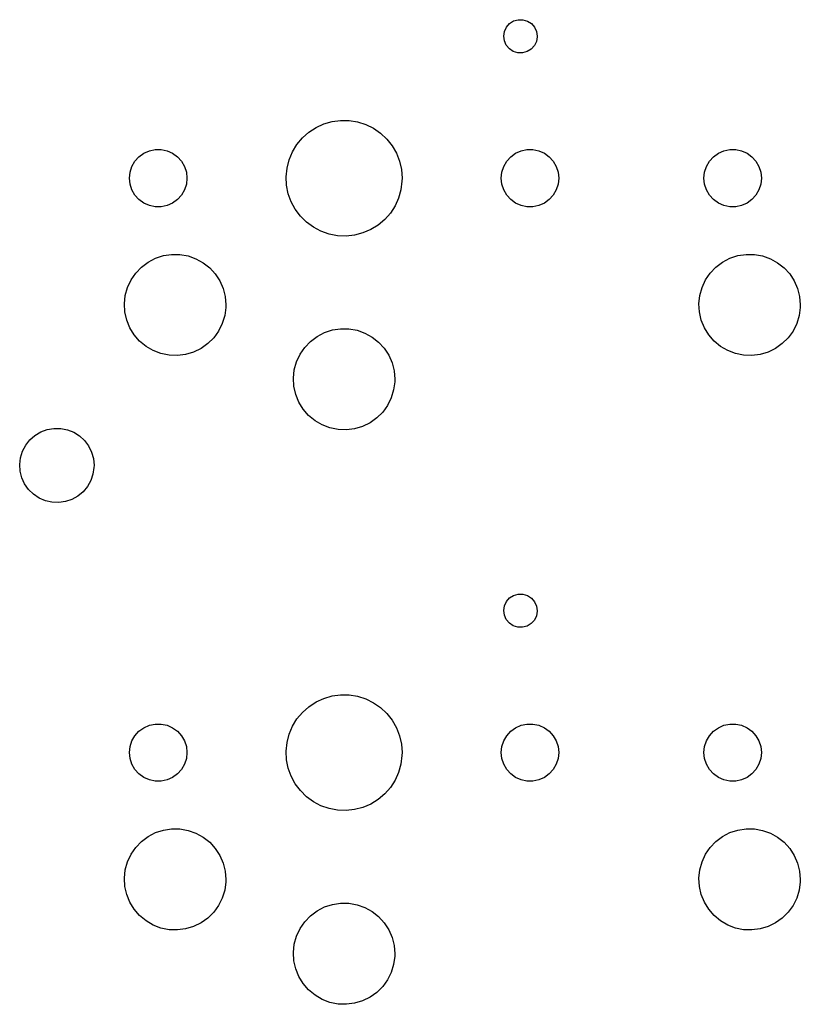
# Model space of a CAD drawing. Extents: x 3.01 to 10.88, y -3.22 to -0.6.
# Tile 13 of 16: x 8.91 to 9.82, y -3.22 to -2.07. Entities that reach past the tile are written whole.
import ezdxf

# ---------------------------------------------------------------- set-up
doc = ezdxf.new("R2010")
doc.units = 0
doc.header["$MEASUREMENT"] = 0
doc.layers.add('BLACK', color=7, linetype='CONTINUOUS')

msp = doc.modelspace()

# ---------------------------------------------------------------- linework, layer by layer
at = {"layer": 'BLACK', "linetype": 'CONTINUOUS'}
for p, q in [((9.47929, -2.07865), (9.48396, -2.0757)), ((9.48396, -2.0757), (9.48928, -2.07418)), ((9.48928, -2.07418), (9.49481, -2.07422)), ((9.49481, -2.07422), (9.5001, -2.0758)), ((9.5001, -2.0758), (9.50474, -2.07881)), ((9.47243, -2.09326), (9.47328, -2.0878)), ((9.47328, -2.0878), (9.47563, -2.0828)), ((9.47563, -2.0828), (9.47929, -2.07865)), ((9.50474, -2.07881), (9.50835, -2.083)), ((9.50835, -2.083), (9.51064, -2.08803)), ((9.47314, -2.09875), (9.47243, -2.09326)), ((9.47537, -2.10381), (9.47314, -2.09875)), ((9.51142, -2.09398), (9.5105, -2.09943)), ((9.51064, -2.08803), (9.51142, -2.0935)), ((9.51142, -2.0935), (9.51142, -2.09398)), ((9.47893, -2.10804), (9.47537, -2.10381)), ((9.48353, -2.1111), (9.47893, -2.10804)), ((9.50438, -2.10851), (9.49967, -2.1114)), ((9.50809, -2.10441), (9.50438, -2.10851)), ((9.5105, -2.09943), (9.50809, -2.10441)), ((9.48881, -2.11275), (9.48353, -2.1111)), ((9.49433, -2.11285), (9.48881, -2.11275)), ((9.49967, -2.1114), (9.49433, -2.11285)), ((9.24532, -2.20531), (9.25369, -2.19982)), ((9.25369, -2.19982), (9.26277, -2.19563)), ((9.26277, -2.19563), (9.27238, -2.19283)), ((9.27238, -2.19283), (9.28229, -2.19148)), ((9.28229, -2.19148), (9.2923, -2.19161)), ((9.2923, -2.19161), (9.30217, -2.19322)), ((9.30217, -2.19322), (9.3117, -2.19627)), ((9.3117, -2.19627), (9.32067, -2.2007)), ((9.32067, -2.2007), (9.32889, -2.2064)), ((9.23146, -2.21966), (9.23786, -2.21197)), ((9.23786, -2.21197), (9.24532, -2.20531)), ((9.32889, -2.2064), (9.33618, -2.21325)), ((9.33618, -2.21325), (9.34237, -2.22111)), ((9.05953, -2.227), (9.06638, -2.22554)), ((9.06638, -2.22554), (9.07338, -2.22554)), ((9.07338, -2.22554), (9.08023, -2.227)), ((9.22627, -2.22821), (9.23146, -2.21966)), ((9.34237, -2.22111), (9.34734, -2.2298)), ((9.4926, -2.227), (9.49945, -2.22554)), ((9.49945, -2.22554), (9.50645, -2.22554)), ((9.50645, -2.22554), (9.5133, -2.227)), ((9.72882, -2.227), (9.73567, -2.22554)), ((9.73567, -2.22554), (9.74267, -2.22554)), ((9.74267, -2.22554), (9.74952, -2.227)), ((9.04278, -2.23917), (9.04746, -2.23396)), ((9.04746, -2.23396), (9.05313, -2.22985)), ((9.05313, -2.22985), (9.05953, -2.227)), ((9.08023, -2.227), (9.08663, -2.22985)), ((9.08663, -2.22985), (9.09229, -2.23396)), ((9.09229, -2.23396), (9.09698, -2.23917)), ((9.2224, -2.23744), (9.22627, -2.22821)), ((9.34734, -2.2298), (9.35096, -2.23912)), ((9.47585, -2.23917), (9.48053, -2.23396)), ((9.48053, -2.23396), (9.4862, -2.22985)), ((9.4862, -2.22985), (9.4926, -2.227)), ((9.5133, -2.227), (9.5197, -2.22985)), ((9.5197, -2.22985), (9.52536, -2.23396)), ((9.52536, -2.23396), (9.53005, -2.23917)), ((9.71207, -2.23917), (9.71675, -2.23396)), ((9.71675, -2.23396), (9.72242, -2.22985)), ((9.72242, -2.22985), (9.72882, -2.227)), ((9.74952, -2.227), (9.75592, -2.22985)), ((9.75592, -2.22985), (9.76158, -2.23396)), ((9.76158, -2.23396), (9.76627, -2.23917)), ((9.03711, -2.25189), (9.03927, -2.24523)), ((9.03927, -2.24523), (9.04278, -2.23917)), ((9.09698, -2.23917), (9.10048, -2.24523)), ((9.10048, -2.24523), (9.10265, -2.25189)), ((9.21894, -2.25709), (9.21994, -2.24714)), ((9.21994, -2.24714), (9.2224, -2.23744)), ((9.35096, -2.23912), (9.35317, -2.24888)), ((9.47018, -2.25189), (9.47234, -2.24523)), ((9.47234, -2.24523), (9.47585, -2.23917)), ((9.53005, -2.23917), (9.53355, -2.24523)), ((9.53355, -2.24523), (9.53572, -2.25189)), ((9.7064, -2.25189), (9.70856, -2.24523)), ((9.70856, -2.24523), (9.71207, -2.23917)), ((9.76627, -2.23917), (9.76977, -2.24523)), ((9.76977, -2.24523), (9.77194, -2.25189)), ((9.03638, -2.25886), (9.03711, -2.25189)), ((9.03711, -2.26582), (9.03638, -2.25886)), ((9.10265, -2.25189), (9.10338, -2.25886)), ((9.10338, -2.25886), (9.10265, -2.26582)), ((9.21942, -2.26708), (9.21894, -2.25709)), ((9.35317, -2.24888), (9.35391, -2.25886)), ((9.35391, -2.25886), (9.35382, -2.26239)), ((9.46945, -2.25886), (9.47018, -2.25189)), ((9.47018, -2.26582), (9.46945, -2.25886)), ((9.53572, -2.25189), (9.53645, -2.25886)), ((9.53645, -2.25886), (9.53572, -2.26582)), ((9.70567, -2.25886), (9.7064, -2.25189)), ((9.7064, -2.26582), (9.70567, -2.25886)), ((9.77194, -2.25189), (9.77267, -2.25886)), ((9.77267, -2.25886), (9.77194, -2.26582)), ((9.03927, -2.27248), (9.03711, -2.26582)), ((9.10265, -2.26582), (9.10048, -2.27248)), ((9.22137, -2.2769), (9.21942, -2.26708)), ((9.35382, -2.26239), (9.35256, -2.27231)), ((9.47234, -2.27248), (9.47018, -2.26582)), ((9.53572, -2.26582), (9.53355, -2.27248)), ((9.70856, -2.27248), (9.7064, -2.26582)), ((9.77194, -2.26582), (9.76977, -2.27248)), ((9.04278, -2.27855), (9.03927, -2.27248)), ((9.04746, -2.28375), (9.04278, -2.27855)), ((9.09698, -2.27855), (9.09229, -2.28375)), ((9.10048, -2.27248), (9.09698, -2.27855)), ((9.22475, -2.28631), (9.22137, -2.2769)), ((9.34984, -2.28194), (9.34573, -2.29107)), ((9.35256, -2.27231), (9.34984, -2.28194)), ((9.47585, -2.27855), (9.47234, -2.27248)), ((9.48053, -2.28375), (9.47585, -2.27855)), ((9.53005, -2.27855), (9.52536, -2.28375)), ((9.53355, -2.27248), (9.53005, -2.27855)), ((9.71207, -2.27855), (9.70856, -2.27248)), ((9.71675, -2.28375), (9.71207, -2.27855)), ((9.76627, -2.27855), (9.76158, -2.28375)), ((9.76977, -2.27248), (9.76627, -2.27855)), ((9.05313, -2.28787), (9.04746, -2.28375)), ((9.05953, -2.29072), (9.05313, -2.28787)), ((9.06638, -2.29217), (9.05953, -2.29072)), ((9.07338, -2.29217), (9.06638, -2.29217)), ((9.08023, -2.29072), (9.07338, -2.29217)), ((9.08663, -2.28787), (9.08023, -2.29072)), ((9.09229, -2.28375), (9.08663, -2.28787)), ((9.22948, -2.29512), (9.22475, -2.28631)), ((9.34573, -2.29107), (9.34032, -2.29948)), ((9.4862, -2.28787), (9.48053, -2.28375)), ((9.4926, -2.29072), (9.4862, -2.28787)), ((9.49945, -2.29217), (9.4926, -2.29072)), ((9.50645, -2.29217), (9.49945, -2.29217)), ((9.5133, -2.29072), (9.50645, -2.29217)), ((9.5197, -2.28787), (9.5133, -2.29072)), ((9.52536, -2.28375), (9.5197, -2.28787)), ((9.72242, -2.28787), (9.71675, -2.28375)), ((9.72882, -2.29072), (9.72242, -2.28787)), ((9.73567, -2.29217), (9.72882, -2.29072)), ((9.74267, -2.29217), (9.73567, -2.29217)), ((9.74952, -2.29072), (9.74267, -2.29217)), ((9.75592, -2.28787), (9.74952, -2.29072)), ((9.76158, -2.28375), (9.75592, -2.28787)), ((9.23547, -2.30314), (9.22948, -2.29512)), ((9.24258, -2.31018), (9.23547, -2.30314)), ((9.34032, -2.29948), (9.33372, -2.307)), ((9.25064, -2.3161), (9.24258, -2.31018)), ((9.2595, -2.32076), (9.25064, -2.3161)), ((9.32609, -2.31347), (9.31758, -2.31873)), ((9.33372, -2.307), (9.32609, -2.31347)), ((9.26894, -2.32406), (9.2595, -2.32076)), ((9.27877, -2.32592), (9.26894, -2.32406)), ((9.28877, -2.32632), (9.27877, -2.32592)), ((9.29871, -2.32523), (9.28877, -2.32632)), ((9.30839, -2.32268), (9.29871, -2.32523)), ((9.31758, -2.31873), (9.30839, -2.32268)), ((9.06668, -2.35205), (9.07588, -2.34905)), ((9.07588, -2.34905), (9.08544, -2.34758)), ((9.08544, -2.34758), (9.09512, -2.3477)), ((9.09512, -2.3477), (9.10465, -2.3494)), ((9.10465, -2.3494), (9.11377, -2.35263)), ((9.73597, -2.35205), (9.74517, -2.34905)), ((9.74517, -2.34905), (9.75473, -2.34758)), ((9.75473, -2.34758), (9.76441, -2.3477)), ((9.76441, -2.3477), (9.77394, -2.3494)), ((9.77394, -2.3494), (9.78306, -2.35263)), ((9.04367, -2.36933), (9.05035, -2.36233)), ((9.05035, -2.36233), (9.05809, -2.35652)), ((9.05809, -2.35652), (9.06668, -2.35205)), ((9.11377, -2.35263), (9.12224, -2.35731)), ((9.12224, -2.35731), (9.12984, -2.3633)), ((9.71296, -2.36933), (9.71965, -2.36233)), ((9.71965, -2.36233), (9.72738, -2.35652)), ((9.72738, -2.35652), (9.73597, -2.35205)), ((9.78306, -2.35263), (9.79153, -2.35731)), ((9.79153, -2.35731), (9.79913, -2.3633)), ((9.03821, -2.37733), (9.04367, -2.36933)), ((9.12984, -2.3633), (9.13635, -2.37046)), ((9.13635, -2.37046), (9.14161, -2.37859)), ((9.70751, -2.37733), (9.71296, -2.36933)), ((9.79913, -2.3633), (9.80564, -2.37046)), ((9.80564, -2.37046), (9.8109, -2.37859)), ((9.03155, -2.39543), (9.03414, -2.3861)), ((9.03414, -2.3861), (9.03821, -2.37733)), ((9.14161, -2.37859), (9.14547, -2.38746)), ((9.70084, -2.39543), (9.70343, -2.3861)), ((9.70343, -2.3861), (9.70751, -2.37733)), ((9.8109, -2.37859), (9.81476, -2.38746)), ((9.03053, -2.40505), (9.03155, -2.39543)), ((9.14547, -2.38746), (9.14782, -2.39685)), ((9.14782, -2.39685), (9.14862, -2.4065)), ((9.69982, -2.40505), (9.70084, -2.39543)), ((9.81476, -2.38746), (9.81712, -2.39685)), ((9.81712, -2.39685), (9.81791, -2.4065)), ((9.03108, -2.41471), (9.03053, -2.40505)), ((9.14862, -2.4065), (9.14855, -2.40938)), ((9.70037, -2.41471), (9.69982, -2.40505)), ((9.81791, -2.4065), (9.81784, -2.40938)), ((9.03321, -2.42415), (9.03108, -2.41471)), ((9.14728, -2.41897), (9.14447, -2.42823)), ((9.14855, -2.40938), (9.14728, -2.41897)), ((9.7025, -2.42415), (9.70037, -2.41471)), ((9.81658, -2.41897), (9.81376, -2.42823)), ((9.81784, -2.40938), (9.81658, -2.41897)), ((9.03685, -2.43312), (9.03321, -2.42415)), ((9.14447, -2.42823), (9.14018, -2.43691)), ((9.70614, -2.43312), (9.7025, -2.42415)), ((9.81376, -2.42823), (9.80947, -2.43691)), ((9.04191, -2.44137), (9.03685, -2.43312)), ((9.04824, -2.44869), (9.04191, -2.44137)), ((9.14018, -2.43691), (9.13454, -2.44477)), ((9.2472, -2.44895), (9.25494, -2.44314)), ((9.25494, -2.44314), (9.26353, -2.43867)), ((9.26353, -2.43867), (9.27273, -2.43566)), ((9.27273, -2.43566), (9.28229, -2.4342)), ((9.28229, -2.4342), (9.29197, -2.43432)), ((9.29197, -2.43432), (9.3015, -2.43601)), ((9.3015, -2.43601), (9.31062, -2.43924)), ((9.31062, -2.43924), (9.31909, -2.44392)), ((9.7112, -2.44137), (9.70614, -2.43312)), ((9.71753, -2.44869), (9.7112, -2.44137)), ((9.80947, -2.43691), (9.80383, -2.44477)), ((9.05569, -2.45487), (9.04824, -2.44869)), ((9.06405, -2.45975), (9.05569, -2.45487)), ((9.12768, -2.4516), (9.1198, -2.45722)), ((9.13454, -2.44477), (9.12768, -2.4516)), ((9.24052, -2.45594), (9.2472, -2.44895)), ((9.31909, -2.44392), (9.32669, -2.44992)), ((9.32669, -2.44992), (9.3332, -2.45708)), ((9.72498, -2.45487), (9.71753, -2.44869)), ((9.73334, -2.45975), (9.72498, -2.45487)), ((9.79697, -2.4516), (9.78909, -2.45722)), ((9.80383, -2.44477), (9.79697, -2.4516)), ((9.07309, -2.46321), (9.06405, -2.45975)), ((9.08257, -2.46513), (9.07309, -2.46321)), ((9.09224, -2.46549), (9.08257, -2.46513)), ((9.10184, -2.46426), (9.09224, -2.46549)), ((9.11111, -2.46148), (9.10184, -2.46426)), ((9.1198, -2.45722), (9.11111, -2.46148)), ((9.23099, -2.47272), (9.23506, -2.46394)), ((9.23506, -2.46394), (9.24052, -2.45594)), ((9.3332, -2.45708), (9.33846, -2.4652)), ((9.33846, -2.4652), (9.34232, -2.47408)), ((9.74238, -2.46321), (9.73334, -2.45975)), ((9.75186, -2.46513), (9.74238, -2.46321)), ((9.76153, -2.46549), (9.75186, -2.46513)), ((9.77113, -2.46426), (9.76153, -2.46549)), ((9.7804, -2.46148), (9.77113, -2.46426)), ((9.78909, -2.45722), (9.7804, -2.46148)), ((9.2284, -2.48204), (9.23099, -2.47272)), ((9.34232, -2.47408), (9.34468, -2.48346)), ((9.22738, -2.49167), (9.2284, -2.48204)), ((9.34468, -2.48346), (9.34547, -2.49311)), ((9.22793, -2.50133), (9.22738, -2.49167)), ((9.3454, -2.49599), (9.34413, -2.50559)), ((9.34547, -2.49311), (9.3454, -2.49599)), ((9.23006, -2.51077), (9.22793, -2.50133)), ((9.2337, -2.51974), (9.23006, -2.51077)), ((9.34413, -2.50559), (9.34132, -2.51485)), ((9.23876, -2.52799), (9.2337, -2.51974)), ((9.33703, -2.52352), (9.33139, -2.53138)), ((9.34132, -2.51485), (9.33703, -2.52352)), ((9.24509, -2.5353), (9.23876, -2.52799)), ((9.25254, -2.54148), (9.24509, -2.5353)), ((9.33139, -2.53138), (9.32453, -2.53822)), ((9.2609, -2.54637), (9.25254, -2.54148)), ((9.26994, -2.54982), (9.2609, -2.54637)), ((9.31665, -2.54384), (9.30796, -2.54809)), ((9.32453, -2.53822), (9.31665, -2.54384)), ((8.92631, -2.55847), (8.93312, -2.55441)), ((8.93312, -2.55441), (8.94056, -2.55167)), ((8.94056, -2.55167), (8.94837, -2.55033)), ((8.94837, -2.55033), (8.95629, -2.55043)), ((8.95629, -2.55043), (8.96407, -2.55198)), ((8.96407, -2.55198), (8.97143, -2.55492)), ((8.97143, -2.55492), (8.97813, -2.55914)), ((9.27942, -2.55175), (9.26994, -2.54982)), ((9.28909, -2.5521), (9.27942, -2.55175)), ((9.29869, -2.55087), (9.28909, -2.5521)), ((9.30796, -2.54809), (9.29869, -2.55087)), ((8.91545, -2.56992), (8.92035, -2.56369)), ((8.92035, -2.56369), (8.92631, -2.55847)), ((8.97813, -2.55914), (8.98395, -2.56452)), ((8.98395, -2.56452), (8.98869, -2.57087)), ((8.90941, -2.5845), (8.91176, -2.57693)), ((8.91176, -2.57693), (8.91545, -2.56992)), ((8.98869, -2.57087), (8.9922, -2.57798)), ((8.9922, -2.57798), (8.99435, -2.58561)), ((8.90848, -2.59237), (8.90941, -2.5845)), ((8.90899, -2.60028), (8.90848, -2.59237)), ((8.99435, -2.58561), (8.99507, -2.5935)), ((8.91094, -2.60796), (8.90899, -2.60028)), ((8.99388, -2.60361), (8.99133, -2.61112)), ((8.99502, -2.59577), (8.99388, -2.60361)), ((8.99507, -2.5935), (8.99502, -2.59577)), ((8.91426, -2.61516), (8.91094, -2.60796)), ((8.91884, -2.62163), (8.91426, -2.61516)), ((8.99133, -2.61112), (8.98746, -2.61803)), ((8.92451, -2.62716), (8.91884, -2.62163)), ((8.98239, -2.62413), (8.9763, -2.62919)), ((8.98746, -2.61803), (8.98239, -2.62413)), ((8.9311, -2.63156), (8.92451, -2.62716)), ((8.93838, -2.63469), (8.9311, -2.63156)), ((8.94611, -2.63644), (8.93838, -2.63469)), ((8.95403, -2.63675), (8.94611, -2.63644)), ((8.96188, -2.63561), (8.95403, -2.63675)), ((8.96938, -2.63307), (8.96188, -2.63561)), ((8.9763, -2.62919), (8.96938, -2.63307)), ((9.47328, -2.75709), (9.47563, -2.75209)), ((9.47563, -2.75209), (9.47929, -2.74794)), ((9.47929, -2.74794), (9.48396, -2.74499)), ((9.48396, -2.74499), (9.48928, -2.74347)), ((9.48928, -2.74347), (9.49481, -2.74351)), ((9.49481, -2.74351), (9.5001, -2.74509)), ((9.5001, -2.74509), (9.50474, -2.7481)), ((9.50474, -2.7481), (9.50835, -2.75229)), ((9.50835, -2.75229), (9.51064, -2.75732)), ((9.47243, -2.76256), (9.47328, -2.75709)), ((9.47314, -2.76804), (9.47243, -2.76256)), ((9.51142, -2.76327), (9.5105, -2.76872)), ((9.51064, -2.75732), (9.51142, -2.76279)), ((9.51142, -2.76279), (9.51142, -2.76327)), ((9.47537, -2.7731), (9.47314, -2.76804)), ((9.47893, -2.77733), (9.47537, -2.7731)), ((9.50809, -2.7737), (9.50438, -2.7778)), ((9.5105, -2.76872), (9.50809, -2.7737)), ((9.48353, -2.78039), (9.47893, -2.77733)), ((9.48881, -2.78204), (9.48353, -2.78039)), ((9.49433, -2.78214), (9.48881, -2.78204)), ((9.49967, -2.78069), (9.49433, -2.78214)), ((9.50438, -2.7778), (9.49967, -2.78069)), ((9.25369, -2.86911), (9.26277, -2.86492)), ((9.26277, -2.86492), (9.27238, -2.86212)), ((9.27238, -2.86212), (9.28229, -2.86077)), ((9.28229, -2.86077), (9.2923, -2.86091)), ((9.2923, -2.86091), (9.30217, -2.86251)), ((9.30217, -2.86251), (9.3117, -2.86556)), ((9.3117, -2.86556), (9.32067, -2.86999)), ((9.23786, -2.88126), (9.24532, -2.8746)), ((9.24532, -2.8746), (9.25369, -2.86911)), ((9.32067, -2.86999), (9.32889, -2.87569)), ((9.32889, -2.87569), (9.33618, -2.88255)), ((9.22627, -2.8975), (9.23146, -2.88895)), ((9.23146, -2.88895), (9.23786, -2.88126)), ((9.33618, -2.88255), (9.34237, -2.8904)), ((9.34237, -2.8904), (9.34734, -2.89909)), ((9.04746, -2.90325), (9.05313, -2.89914)), ((9.05313, -2.89914), (9.05953, -2.89629)), ((9.05953, -2.89629), (9.06638, -2.89483)), ((9.06638, -2.89483), (9.07338, -2.89483)), ((9.07338, -2.89483), (9.08023, -2.89629)), ((9.08023, -2.89629), (9.08663, -2.89914)), ((9.08663, -2.89914), (9.09229, -2.90325)), ((9.2224, -2.90673), (9.22627, -2.8975)), ((9.34734, -2.89909), (9.35096, -2.90841)), ((9.48053, -2.90325), (9.4862, -2.89914)), ((9.4862, -2.89914), (9.4926, -2.89629)), ((9.4926, -2.89629), (9.49945, -2.89483)), ((9.49945, -2.89483), (9.50645, -2.89483)), ((9.50645, -2.89483), (9.5133, -2.89629)), ((9.5133, -2.89629), (9.5197, -2.89914)), ((9.5197, -2.89914), (9.52536, -2.90325)), ((9.71675, -2.90325), (9.72242, -2.89914)), ((9.72242, -2.89914), (9.72882, -2.89629)), ((9.72882, -2.89629), (9.73567, -2.89483)), ((9.73567, -2.89483), (9.74267, -2.89483)), ((9.74267, -2.89483), (9.74952, -2.89629)), ((9.74952, -2.89629), (9.75592, -2.89914)), ((9.75592, -2.89914), (9.76158, -2.90325)), ((9.03927, -2.91452), (9.04278, -2.90846)), ((9.04278, -2.90846), (9.04746, -2.90325)), ((9.09229, -2.90325), (9.09698, -2.90846)), ((9.09698, -2.90846), (9.10048, -2.91452)), ((9.21994, -2.91643), (9.2224, -2.90673)), ((9.35096, -2.90841), (9.35317, -2.91817)), ((9.47234, -2.91452), (9.47585, -2.90846)), ((9.47585, -2.90846), (9.48053, -2.90325)), ((9.52536, -2.90325), (9.53005, -2.90846)), ((9.53005, -2.90846), (9.53355, -2.91452)), ((9.70856, -2.91452), (9.71207, -2.90846)), ((9.71207, -2.90846), (9.71675, -2.90325)), ((9.76158, -2.90325), (9.76627, -2.90846)), ((9.76627, -2.90846), (9.76977, -2.91452)), ((9.03638, -2.92815), (9.03711, -2.92118)), ((9.03711, -2.92118), (9.03927, -2.91452)), ((9.10048, -2.91452), (9.10265, -2.92118)), ((9.10265, -2.92118), (9.10338, -2.92815)), ((9.21894, -2.92638), (9.21994, -2.91643)), ((9.35317, -2.91817), (9.35391, -2.92815)), ((9.46945, -2.92815), (9.47018, -2.92118)), ((9.47018, -2.92118), (9.47234, -2.91452)), ((9.53355, -2.91452), (9.53572, -2.92118)), ((9.53572, -2.92118), (9.53645, -2.92815)), ((9.70567, -2.92815), (9.7064, -2.92118)), ((9.7064, -2.92118), (9.70856, -2.91452)), ((9.76977, -2.91452), (9.77194, -2.92118)), ((9.77194, -2.92118), (9.77267, -2.92815)), ((9.03711, -2.93511), (9.03638, -2.92815)), ((9.03927, -2.94177), (9.03711, -2.93511)), ((9.10265, -2.93511), (9.10048, -2.94177)), ((9.10338, -2.92815), (9.10265, -2.93511)), ((9.21942, -2.93637), (9.21894, -2.92638)), ((9.22137, -2.94619), (9.21942, -2.93637)), ((9.35382, -2.93168), (9.35256, -2.94161)), ((9.35391, -2.92815), (9.35382, -2.93168)), ((9.47018, -2.93511), (9.46945, -2.92815)), ((9.47234, -2.94177), (9.47018, -2.93511)), ((9.53572, -2.93511), (9.53355, -2.94177)), ((9.53645, -2.92815), (9.53572, -2.93511)), ((9.7064, -2.93511), (9.70567, -2.92815)), ((9.70856, -2.94177), (9.7064, -2.93511)), ((9.77194, -2.93511), (9.76977, -2.94177)), ((9.77267, -2.92815), (9.77194, -2.93511)), ((9.04278, -2.94784), (9.03927, -2.94177)), ((9.04746, -2.95304), (9.04278, -2.94784)), ((9.09698, -2.94784), (9.09229, -2.95304)), ((9.10048, -2.94177), (9.09698, -2.94784)), ((9.22475, -2.9556), (9.22137, -2.94619)), ((9.35256, -2.94161), (9.34984, -2.95123)), ((9.47585, -2.94784), (9.47234, -2.94177)), ((9.48053, -2.95304), (9.47585, -2.94784)), ((9.53005, -2.94784), (9.52536, -2.95304)), ((9.53355, -2.94177), (9.53005, -2.94784)), ((9.71207, -2.94784), (9.70856, -2.94177)), ((9.71675, -2.95304), (9.71207, -2.94784)), ((9.76627, -2.94784), (9.76158, -2.95304)), ((9.76977, -2.94177), (9.76627, -2.94784)), ((9.05313, -2.95716), (9.04746, -2.95304)), ((9.05953, -2.96001), (9.05313, -2.95716)), ((9.08663, -2.95716), (9.08023, -2.96001)), ((9.09229, -2.95304), (9.08663, -2.95716)), ((9.22948, -2.96442), (9.22475, -2.9556)), ((9.34984, -2.95123), (9.34573, -2.96036)), ((9.4862, -2.95716), (9.48053, -2.95304)), ((9.4926, -2.96001), (9.4862, -2.95716)), ((9.5197, -2.95716), (9.5133, -2.96001)), ((9.52536, -2.95304), (9.5197, -2.95716)), ((9.72242, -2.95716), (9.71675, -2.95304)), ((9.72882, -2.96001), (9.72242, -2.95716)), ((9.75592, -2.95716), (9.74952, -2.96001)), ((9.76158, -2.95304), (9.75592, -2.95716)), ((9.06638, -2.96146), (9.05953, -2.96001)), ((9.07338, -2.96146), (9.06638, -2.96146)), ((9.08023, -2.96001), (9.07338, -2.96146)), ((9.23547, -2.97243), (9.22948, -2.96442)), ((9.34032, -2.96877), (9.33372, -2.97629)), ((9.34573, -2.96036), (9.34032, -2.96877)), ((9.49945, -2.96146), (9.4926, -2.96001)), ((9.50645, -2.96146), (9.49945, -2.96146)), ((9.5133, -2.96001), (9.50645, -2.96146)), ((9.73567, -2.96146), (9.72882, -2.96001)), ((9.74267, -2.96146), (9.73567, -2.96146)), ((9.74952, -2.96001), (9.74267, -2.96146)), ((9.24258, -2.97948), (9.23547, -2.97243)), ((9.25064, -2.98539), (9.24258, -2.97948)), ((9.33372, -2.97629), (9.32609, -2.98276)), ((9.2595, -2.99005), (9.25064, -2.98539)), ((9.26894, -2.99335), (9.2595, -2.99005)), ((9.27877, -2.99521), (9.26894, -2.99335)), ((9.30839, -2.99197), (9.29871, -2.99452)), ((9.31758, -2.98802), (9.30839, -2.99197)), ((9.32609, -2.98276), (9.31758, -2.98802)), ((9.28877, -2.99561), (9.27877, -2.99521)), ((9.29871, -2.99452), (9.28877, -2.99561)), ((9.07588, -3.01834), (9.08544, -3.01687)), ((9.08544, -3.01687), (9.09512, -3.01699)), ((9.09512, -3.01699), (9.10465, -3.01869)), ((9.74517, -3.01834), (9.75473, -3.01687)), ((9.75473, -3.01687), (9.76441, -3.01699)), ((9.76441, -3.01699), (9.77394, -3.01869)), ((9.05035, -3.03162), (9.05809, -3.02581)), ((9.05809, -3.02581), (9.06668, -3.02135)), ((9.06668, -3.02135), (9.07588, -3.01834)), ((9.10465, -3.01869), (9.11377, -3.02192)), ((9.11377, -3.02192), (9.12224, -3.0266)), ((9.12224, -3.0266), (9.12984, -3.0326)), ((9.71965, -3.03162), (9.72738, -3.02581)), ((9.72738, -3.02581), (9.73597, -3.02135)), ((9.73597, -3.02135), (9.74517, -3.01834)), ((9.77394, -3.01869), (9.78306, -3.02192)), ((9.78306, -3.02192), (9.79153, -3.0266)), ((9.79153, -3.0266), (9.79913, -3.0326)), ((9.03821, -3.04662), (9.04367, -3.03862)), ((9.04367, -3.03862), (9.05035, -3.03162)), ((9.12984, -3.0326), (9.13635, -3.03975)), ((9.13635, -3.03975), (9.14161, -3.04788)), ((9.70751, -3.04662), (9.71296, -3.03862)), ((9.71296, -3.03862), (9.71965, -3.03162)), ((9.79913, -3.0326), (9.80564, -3.03975)), ((9.80564, -3.03975), (9.8109, -3.04788)), ((9.03414, -3.05539), (9.03821, -3.04662)), ((9.14161, -3.04788), (9.14547, -3.05675)), ((9.70343, -3.05539), (9.70751, -3.04662)), ((9.8109, -3.04788), (9.81476, -3.05675)), ((9.03155, -3.06472), (9.03414, -3.05539)), ((9.14547, -3.05675), (9.14782, -3.06614)), ((9.70084, -3.06472), (9.70343, -3.05539)), ((9.81476, -3.05675), (9.81712, -3.06614)), ((9.03053, -3.07434), (9.03155, -3.06472)), ((9.03108, -3.084), (9.03053, -3.07434)), ((9.14782, -3.06614), (9.14862, -3.07579)), ((9.69982, -3.07434), (9.70084, -3.06472)), ((9.70037, -3.084), (9.69982, -3.07434)), ((9.81712, -3.06614), (9.81791, -3.07579)), ((9.03321, -3.09345), (9.03108, -3.084)), ((9.14855, -3.07867), (9.14728, -3.08827)), ((9.14862, -3.07579), (9.14855, -3.07867)), ((9.7025, -3.09345), (9.70037, -3.084)), ((9.81784, -3.07867), (9.81658, -3.08827)), ((9.81791, -3.07579), (9.81784, -3.07867)), ((9.03685, -3.10241), (9.03321, -3.09345)), ((9.14728, -3.08827), (9.14447, -3.09753)), ((9.70614, -3.10241), (9.7025, -3.09345)), ((9.81658, -3.08827), (9.81376, -3.09753)), ((9.04191, -3.11066), (9.03685, -3.10241)), ((9.14018, -3.1062), (9.13454, -3.11406)), ((9.14447, -3.09753), (9.14018, -3.1062)), ((9.25494, -3.11243), (9.26353, -3.10796)), ((9.26353, -3.10796), (9.27273, -3.10495)), ((9.27273, -3.10495), (9.28229, -3.10349)), ((9.28229, -3.10349), (9.29197, -3.10361)), ((9.29197, -3.10361), (9.3015, -3.1053)), ((9.3015, -3.1053), (9.31062, -3.10853)), ((9.31062, -3.10853), (9.31909, -3.11321)), ((9.7112, -3.11066), (9.70614, -3.10241)), ((9.80947, -3.1062), (9.80383, -3.11406)), ((9.81376, -3.09753), (9.80947, -3.1062)), ((9.04824, -3.11798), (9.04191, -3.11066)), ((9.05569, -3.12416), (9.04824, -3.11798)), ((9.13454, -3.11406), (9.12768, -3.12089)), ((9.24052, -3.12524), (9.2472, -3.11824)), ((9.2472, -3.11824), (9.25494, -3.11243)), ((9.31909, -3.11321), (9.32669, -3.11921)), ((9.32669, -3.11921), (9.3332, -3.12637)), ((9.71753, -3.11798), (9.7112, -3.11066)), ((9.72498, -3.12416), (9.71753, -3.11798)), ((9.80383, -3.11406), (9.79697, -3.12089)), ((9.06405, -3.12904), (9.05569, -3.12416)), ((9.07309, -3.1325), (9.06405, -3.12904)), ((9.11111, -3.13077), (9.10184, -3.13355)), ((9.1198, -3.12651), (9.11111, -3.13077)), ((9.12768, -3.12089), (9.1198, -3.12651)), ((9.23506, -3.13323), (9.24052, -3.12524)), ((9.3332, -3.12637), (9.33846, -3.13449)), ((9.73334, -3.12904), (9.72498, -3.12416)), ((9.74238, -3.1325), (9.73334, -3.12904)), ((9.7804, -3.13077), (9.77113, -3.13355)), ((9.78909, -3.12651), (9.7804, -3.13077)), ((9.79697, -3.12089), (9.78909, -3.12651)), ((9.08257, -3.13443), (9.07309, -3.1325)), ((9.09224, -3.13478), (9.08257, -3.13443)), ((9.10184, -3.13355), (9.09224, -3.13478)), ((9.2284, -3.15133), (9.23099, -3.14201)), ((9.23099, -3.14201), (9.23506, -3.13323)), ((9.33846, -3.13449), (9.34232, -3.14337)), ((9.75186, -3.13443), (9.74238, -3.1325)), ((9.76153, -3.13478), (9.75186, -3.13443)), ((9.77113, -3.13355), (9.76153, -3.13478)), ((9.22738, -3.16096), (9.2284, -3.15133)), ((9.34232, -3.14337), (9.34468, -3.15275)), ((9.34468, -3.15275), (9.34547, -3.1624)), ((9.22793, -3.17062), (9.22738, -3.16096)), ((9.3454, -3.16529), (9.34413, -3.17488)), ((9.34547, -3.1624), (9.3454, -3.16529)), ((9.23006, -3.18006), (9.22793, -3.17062)), ((9.34413, -3.17488), (9.34132, -3.18414)), ((9.2337, -3.18903), (9.23006, -3.18006)), ((9.23876, -3.19728), (9.2337, -3.18903)), ((9.34132, -3.18414), (9.33703, -3.19282)), ((9.24509, -3.20459), (9.23876, -3.19728)), ((9.33139, -3.20067), (9.32453, -3.20751)), ((9.33703, -3.19282), (9.33139, -3.20067)), ((9.25254, -3.21078), (9.24509, -3.20459)), ((9.2609, -3.21566), (9.25254, -3.21078)), ((9.32453, -3.20751), (9.31665, -3.21313)), ((9.26994, -3.21911), (9.2609, -3.21566)), ((9.27942, -3.22104), (9.26994, -3.21911)), ((9.28909, -3.22139), (9.27942, -3.22104)), ((9.29869, -3.22016), (9.28909, -3.22139)), ((9.30796, -3.21738), (9.29869, -3.22016)), ((9.31665, -3.21313), (9.30796, -3.21738))]:
    msp.add_line(p, q, dxfattribs=at)

doc.saveas('drawing.dxf')
